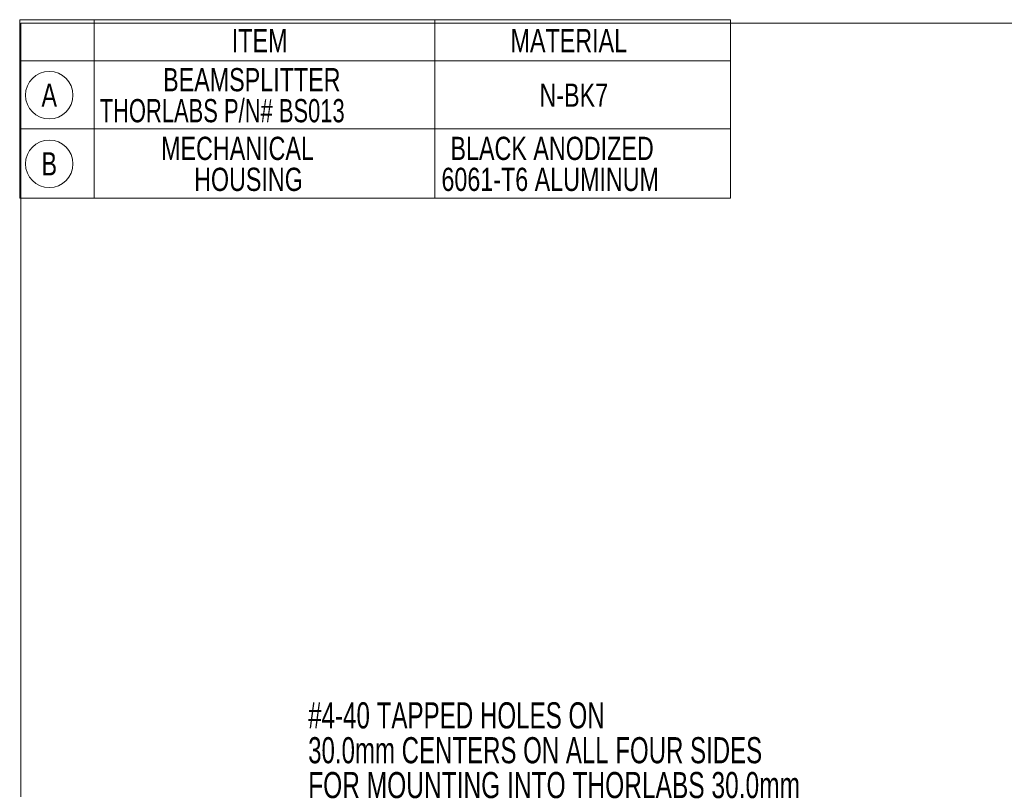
# Model space of a CAD drawing. Header units: inches. Extents: x 0.3 to 10.6, y 0.2 to 8.2.
# Tile 2 of 8: x 0.3 to 3.9, y 5.4 to 8.2. Entities that reach past the tile are written whole.
import ezdxf

# ---------------------------------------------------------------- set-up
doc = ezdxf.new("R2010")
doc.units = ezdxf.units.IN
doc.header["$MEASUREMENT"] = 0
doc.styles.add('SLDTEXTSTYLE0', font='TXT', dxfattribs={"width": 0.75})
doc.styles.add('SLDTEXTSTYLE20', font='TXT', dxfattribs={"width": 0.705882})
doc.styles.add('SLDTEXTSTYLE22', font='TXT', dxfattribs={"width": 0.690789})
doc.styles.add('SLDTEXTSTYLE23', font='TXT', dxfattribs={"width": 0.6875})
doc.styles.add('SLDTEXTSTYLE4', font='TXT', dxfattribs={"width": 0.701613})
doc.styles.add('SLDTEXTSTYLE9', font='TXT', dxfattribs={"width": 0.708333})

# ---------------------------------------------------------------- blocks, each defined once
blk = doc.blocks.new('SW_SYMBOL_CL_A')
at = {"color": 0, "linetype": 'Continuous', "lineweight": 0}
blk.add_circle((31.5, 19.7), 31.5, dxfattribs=at)
at = {"color": 0, "linetype": 'Continuous', "lineweight": 0, "insert": (31.5, 19.7), "char_height": 30.8, "attachment_point": 5, "style": 'SLDTEXTSTYLE0'}
blk.add_mtext('A', dxfattribs=at)
blk = doc.blocks.new('SW_SYMBOL_CL_B')
at = {"color": 0, "linetype": 'Continuous', "lineweight": 0}
blk.add_circle((31.5, 19.7), 31.5, dxfattribs=at)
at = {"color": 0, "linetype": 'Continuous', "lineweight": 0, "insert": (31.5, 19.7), "char_height": 30.8, "attachment_point": 5, "style": 'SLDTEXTSTYLE0'}
blk.add_mtext('B', dxfattribs=at)
blk = doc.blocks.new('SW_TABLEANNOTATION_0')
at = {"color": 0, "linetype": 'Continuous', "lineweight": 0}
for p, q in [((0, 0), (0, -0.64)), ((2.5498, 0), (0, 0)), ((0.2668, 0), (0.2668, -0.64)), ((1.4892, 0), (1.4892, -0.64)), ((2.5498, -0.64), (2.5498, 0)), ((0, -0.1475), (2.5498, -0.1475)), ((0, -0.3914), (2.5498, -0.3914)), ((0, -0.64), (2.5498, -0.64))]:
    blk.add_line(p, q, dxfattribs=at)
at = {"color": 0, "linetype": 'Continuous', "lineweight": 0, "xscale": 0.0027037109, "yscale": 0.0027037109, "zscale": 0.0027037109}
for name, p in [('SW_SYMBOL_CL_A', (0.0209, -0.3239)), ('SW_SYMBOL_CL_B', (0.0209, -0.5702))]:
    blk.add_blockref(name, p, dxfattribs=at)
at = {"color": 0, "linetype": 'Continuous', "lineweight": 0, "attachment_point": 1}
for s, insert, char_height, style in [('ITEM', (0.7609, -0.0333), 0.08333, 'SLDTEXTSTYLE0'), ('MATERIAL', (1.7607, -0.0333), 0.08333, 'SLDTEXTSTYLE0'), ('BEAMSPLITTER ', (0.5145, -0.1735), 0.083333, 'SLDTEXTSTYLE0'), ('N-BK7', (1.8645, -0.229), 0.08333, 'SLDTEXTSTYLE0'), ('THORLABS P/N# BS013', (0.287, -0.2846), 0.083333, 'SLDTEXTSTYLE20'), ('MECHANICAL ', (0.5073, -0.4198), 0.083333, 'SLDTEXTSTYLE0'), ('BLACK ANODIZED', (1.5452, -0.4198), 0.083333, 'SLDTEXTSTYLE0'), ('HOUSING', (0.6256, -0.5309), 0.08333, 'SLDTEXTSTYLE0'), ('6061-T6 ALUMINUM', (1.5127, -0.5309), 0.083333, 'SLDTEXTSTYLE0')]:
    blk.add_mtext(s, dxfattribs=dict(at, insert=insert, char_height=char_height, style=style))
blk = doc.blocks.new('SW_NOTE_5')
at = {"color": 0, "linetype": 'Continuous', "lineweight": 0, "char_height": 0.09375, "attachment_point": 1}
for s, insert, style in [('#4-40 TAPPED HOLES ON', (-1.5738, 0.4185), 'SLDTEXTSTYLE22'), ('30.0mm CENTERS ON ALL FOUR SIDES', (-1.5738, 0.2935), 'SLDTEXTSTYLE23'), ('FOR MOUNTING INTO THORLABS 30.0mm', (-1.5738, 0.1685), 'SLDTEXTSTYLE4'), ('CAGE MOUNTING SYSTEM', (-1.5738, 0.0435), 'SLDTEXTSTYLE9')]:
    blk.add_mtext(s, dxfattribs=dict(at, insert=insert, style=style))

msp = doc.modelspace()

# ---------------------------------------------------------------- linework, layer by layer
at = {"color": 7, "linetype": 'Continuous', "lineweight": 0}
for q in [(10.6299, 8.1921), (0.3299, 0.3921)]:
    msp.add_line((0.3299, 8.1921), q, dxfattribs=at)

# ---------------------------------------------------------------- block references
for name, p in [('SW_TABLEANNOTATION_0', (0.3255, 8.2046)), ('SW_NOTE_5', (2.9341, 5.3379))]:
    msp.add_blockref(name, p, dxfattribs=at)

doc.saveas('drawing.dxf')
